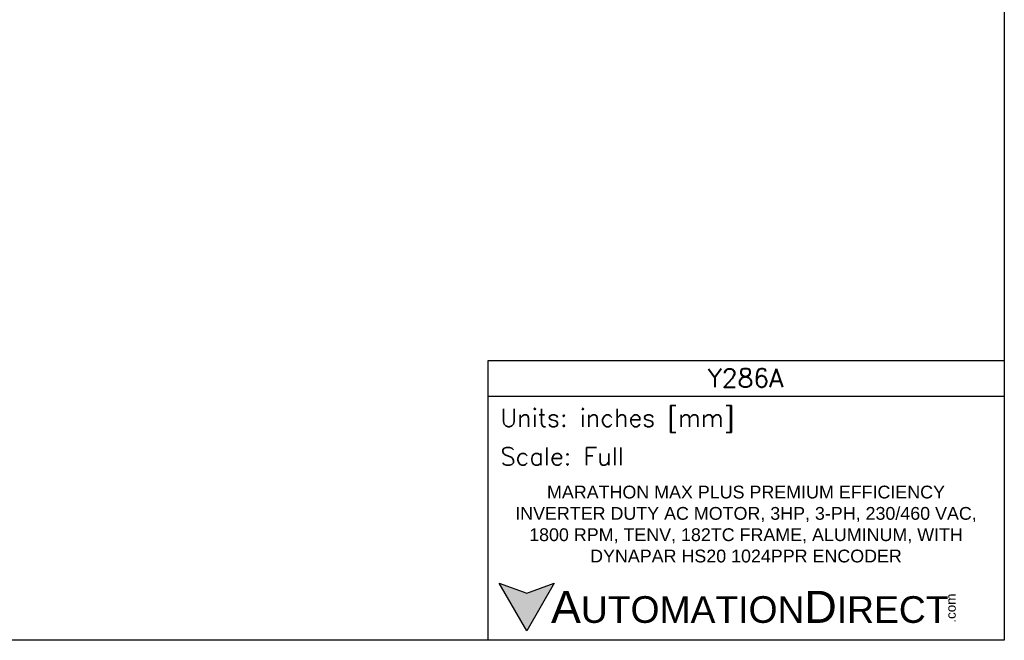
# Model space of a CAD drawing. Extents: x 864.4 to 941.4, y -8.5 to 51.
# Tile 5 of 6: x 902.9 to 941.4, y -8.5 to 15.7. Entities that reach past the tile are written whole.
import ezdxf

# ---------------------------------------------------------------- set-up
doc = ezdxf.new("R2010")
doc.units = 0
doc.header["$LTSCALE"] = 4
doc.header["$MEASUREMENT"] = 0
doc.layers.get('DEFPOINTS').update_dxf_attribs({"linetype": 'CONTINUOUS'})
doc.layers.add('TEXT', color=140, linetype='CONTINUOUS')
doc.styles.add('\\M+2ABAC\\M+2A6A11', font='txt')
doc.styles.add('ROMANS', font='romans.shx')
doc.styles.get("Standard").update_dxf_attribs({"font": 'romans.shx'})

msp = doc.modelspace()

# ---------------------------------------------------------------- hatches: boundary and pattern name
at = {"layer": 'TEXT'}
msp.add_hatch(color=256, dxfattribs=at).paths.add_polyline_path([(923.81, -6.304), (922.736, -6.695), (921.662, -6.304), (922.736, -8.164)])

# ---------------------------------------------------------------- linework, layer by layer
at = {"layer": 'DEFPOINTS'}
msp.add_lwpolyline([(941.409, -8.534), (864.409, -8.534), (864.409, 50.966), (941.409, 50.966)], close=True, dxfattribs=at)
at = {"layer": 'TEXT'}
msp.add_line((921.231, 1.015), (941.409, 1.015), dxfattribs=at)
for points in [[(921.231, -8.534), (921.231, 2.406), (941.409, 2.406), (941.409, -8.534)], [(923.81, -6.304), (922.736, -8.164), (921.662, -6.304), (922.736, -6.695)]]:
    msp.add_lwpolyline(points, close=True, dxfattribs=at)

# ---------------------------------------------------------------- texts
for s, insert, char_height, width, attachment_point, style in [('Y286A', (931.289, 1.72), 0.7193, 13.54038, 5, 'ROMANS'), (' Units: inches [mm]', (921.231, 0.048), 0.69546, 20.17865, 4, 'ROMANS'), (' Scale: Full', (921.231, -1.342), 0.69546, 20.17865, 4, 'ROMANS'), ('{\\fArial|b0|i0|c0|p34;     \\H1.2x;A\\H0.8333x;UTOMATION\\H1.2x;D\\H0.8333x;IRECT}', (921.662, -7.234), 1.04319, 17.67136, 4, '\\M+2ABAC\\M+2A6A11')]:
    msp.add_mtext(s, dxfattribs=dict(at, insert=insert, char_height=char_height, width=width, attachment_point=attachment_point, style=style))
at = {"layer": 'TEXT', "insert": (931.309, -3.993), "char_height": 0.5, "width": 18.61664, "attachment_point": 5}
msp.add_mtext('\\A1;{\\fArial|b0|i0|c0|p34;MARATHON MAX PLUS PREMIUM EFFICIENCY INVERTER DUTY AC MOTOR, 3HP, 3-PH, 230/460 VAC, 1800 RPM, TENV, 182TC FRAME, ALUMINUM, WITH DYNAPAR HS20 1024PPR ENCODER}', dxfattribs=at)
at = {"layer": 'TEXT', "insert": (939.134, -7.845), "char_height": 0.37555, "width": 1.11288, "attachment_point": 1, "rotation": 90, "style": '\\M+2ABAC\\M+2A6A11'}
msp.add_mtext('{\\fArial|b0|i0|c0|p34;.com}', dxfattribs=at)

doc.saveas('drawing.dxf')
